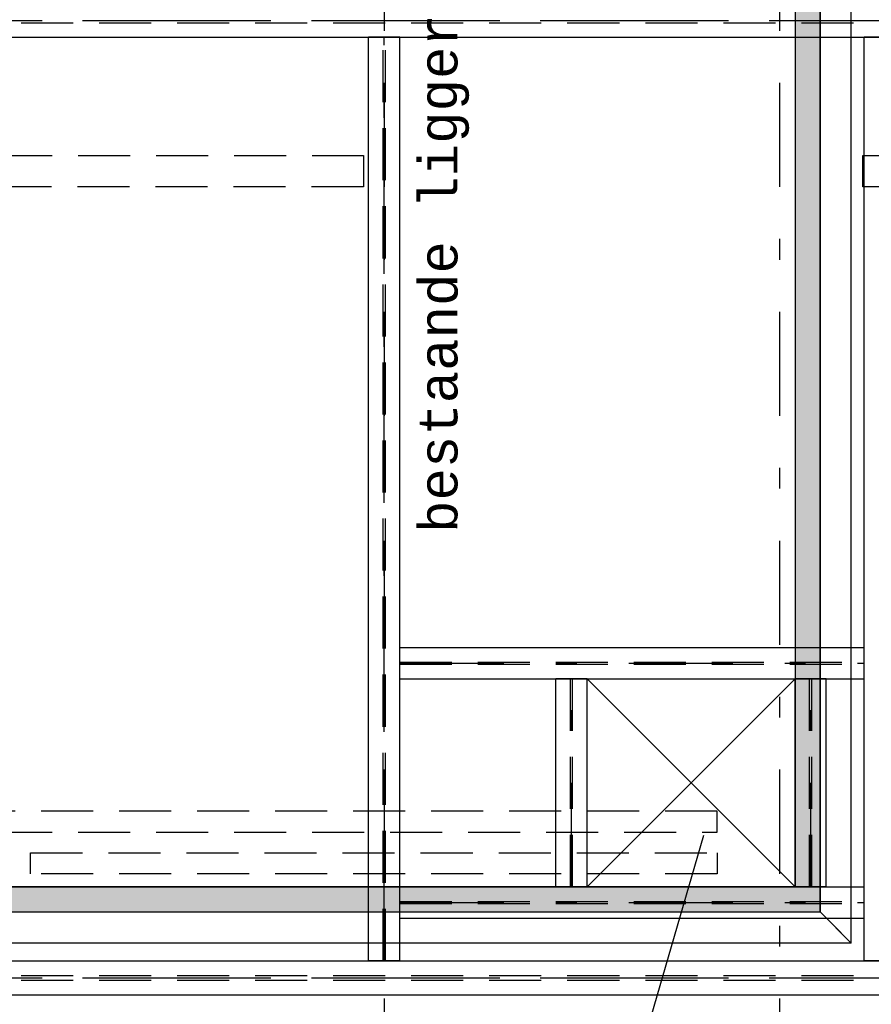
# Model space of a CAD drawing. Extents: x 2 to 87, y -108 to 11.
# Tile 169 of 210: x 33.28 to 37.37, y -33.73 to -29. Entities that reach past the tile are written whole.
import ezdxf

# ---------------------------------------------------------------- set-up
doc = ezdxf.new("R2010")
doc.units = 0
doc.header["$MEASUREMENT"] = 0
doc.linetypes.add('DASHDOT', pattern=[1, 0.5, -0.25, 0, -0.25])
doc.linetypes.add('HIDDEN', pattern=[0.375, 0.25, -0.125])
for name, color, linetype in [('10', 7, 'CONTINUOUS'), ('12', 7, 'CONTINUOUS'), ('13', 7, 'CONTINUOUS'), ('18', 7, 'CONTINUOUS'), ('21', 7, 'CONTINUOUS'), ('5', 7, 'CONTINUOUS'), ('8', 7, 'CONTINUOUS')]:
    doc.layers.add(name, color=color, linetype=linetype)
doc.styles.add('MONOTXT', font='MONOTXT', dxfattribs={"height": 0.2})

msp = doc.modelspace()

# ---------------------------------------------------------------- linework, layer by layer
at = {"layer": '10', "color": 62, "linetype": 'Continuous'}
for p, q in [((37.2726, -33.441), (37.2726, -19.9525)), ((37.2234, -33.3918), (37.1226, -33.291)), ((37.1226, -33.291), (37.2726, -33.441)), ((37.2726, -33.441), (32.165, -33.441))]:
    msp.add_line(p, q, dxfattribs=at)
at = {"layer": '10', "color": 7, "linetype": 'Continuous'}
for p, q in [((36.0026, -33.171), (37.0026, -32.171)), ((37.0026, -33.171), (36.0026, -32.171)), ((36.1954, -34.192), (36.5632, -32.9223))]:
    msp.add_line(p, q, dxfattribs=at)
at = {"layer": '10', "color": 2, "linetype": 'Continuous'}
msp.add_lwpolyline([(36.0026, -32.171), (37.0026, -32.171), (37.0026, -33.171), (36.0026, -33.171)], close=True, dxfattribs=at)
at = {"layer": '12', "color": 1, "linetype": 'HIDDEN'}
for points in [[(32.4309, -29.6575), (34.9276, -29.6575), (34.9276, -29.8075), (32.4309, -29.8075)], [(37.3276, -29.6575), (38.6276, -29.6575), (38.6276, -29.8075), (37.3276, -29.8075)], [(32.4309, -32.9075), (36.6276, -32.9075), (36.6276, -32.8075), (32.4309, -32.8075)], [(33.3276, -33.0075), (36.6276, -33.0075), (36.6276, -33.1075), (33.3276, -33.1075)]]:
    msp.add_lwpolyline(points, close=True, dxfattribs=at)
at = {"layer": '13', "color": 62, "linetype": 'Continuous'}
for p, q in [((37.1226, -33.291), (37.1226, -20.1025)), ((37.0026, -20.2225), (37.0026, -33.171)), ((37.0026, -33.171), (32.435, -33.171)), ((32.315, -33.291), (37.1226, -33.291))]:
    msp.add_line(p, q, dxfattribs=at)
at = {"layer": '18', "color": 62, "linetype": 'Continuous'}
for p, q in [((37.0026, -20.2225), (37.0026, -33.171)), ((37.1226, -20.2225), (37.1226, -33.171)), ((32.315, -33.171), (37.1226, -33.171)), ((37.0026, -33.171), (37.1226, -33.171)), ((37.1226, -33.171), (37.1226, -33.291)), ((32.315, -33.291), (37.1226, -33.291))]:
    msp.add_line(p, q, dxfattribs=at)
for points in [[(37.0026, -20.2225), (37.0026, -33.171), (37.1226, -33.171)], [(37.0026, -20.2225), (37.1226, -20.2225), (37.1226, -33.171)], [(32.315, -33.171), (32.315, -33.171), (37.1226, -33.171)], [(32.315, -33.171), (32.315, -33.291), (37.1226, -33.291)], [(32.315, -33.171), (37.1226, -33.171), (37.1226, -33.291)], [(37.0026, -33.171), (37.0026, -33.171), (37.1226, -33.171)], [(32.315, -33.291), (32.315, -33.291), (37.1226, -33.291)]]:
    msp.add_solid(points, dxfattribs=at)
at = {"layer": '21', "color": 62, "linetype": 'DASHDOT'}
for p, q in [((32.5326, -29.0075), (44.8226, -29.0075)), ((35.0276, -33.526), (35.0276, -29.089)), ((32.5326, -33.6075), (44.8226, -33.6075))]:
    msp.add_line(p, q, dxfattribs=at)
at = {"layer": '21', "color": 62, "linetype": 'HIDDEN'}
for p, q in [((32.5326, -29.019), (44.8226, -29.019)), ((35.0223, -33.526), (35.0223, -29.089)), ((35.0329, -33.526), (35.0329, -29.089)), ((32.5326, -33.596), (44.8226, -33.596)), ((32.5326, -33.619), (44.8226, -33.619))]:
    msp.add_line(p, q, dxfattribs=at)
at = {"layer": '21', "color": 62, "linetype": 'Continuous'}
for p, q in [((32.5326, -29.089), (44.8226, -29.089)), ((34.9526, -33.526), (34.9526, -29.089)), ((35.1026, -29.089), (34.9526, -29.089)), ((35.1026, -33.526), (35.1026, -29.089)), ((37.334, -33.526), (37.334, -29.089)), ((37.484, -29.089), (37.334, -29.089)), ((32.5326, -33.526), (44.8226, -33.526)), ((35.1026, -33.526), (34.9526, -33.526)), ((37.484, -33.526), (37.334, -33.526)), ((32.5326, -33.689), (44.8226, -33.689))]:
    msp.add_line(p, q, dxfattribs=at)
at = {"layer": '21', "color": 4, "linetype": 'Continuous'}
for p, q in [((35.1026, -32.021), (37.334, -32.021)), ((35.1026, -32.171), (35.1026, -32.021)), ((37.334, -32.171), (37.334, -32.021)), ((35.1026, -32.171), (37.334, -32.171)), ((35.8526, -33.171), (35.8526, -32.171)), ((36.0026, -32.171), (35.8526, -32.171)), ((36.0026, -33.171), (36.0026, -32.171)), ((37.0026, -33.171), (37.0026, -32.171)), ((37.1526, -32.171), (37.0026, -32.171)), ((37.1526, -33.171), (37.1526, -32.171)), ((35.1026, -33.171), (37.334, -33.171)), ((35.1026, -33.321), (35.1026, -33.171)), ((36.0026, -33.171), (35.8526, -33.171)), ((37.1526, -33.171), (37.0026, -33.171)), ((37.334, -33.321), (37.334, -33.171)), ((35.1026, -33.321), (37.334, -33.321))]:
    msp.add_line(p, q, dxfattribs=at)
at = {"layer": '21', "color": 4, "linetype": 'HIDDEN'}
for p, q in [((35.1026, -32.0907), (37.334, -32.0907)), ((35.1026, -32.1013), (37.334, -32.1013)), ((35.9223, -33.171), (35.9223, -32.171)), ((35.9329, -33.171), (35.9329, -32.171)), ((37.0723, -33.171), (37.0723, -32.171)), ((37.0829, -33.171), (37.0829, -32.171)), ((35.1026, -33.2407), (37.334, -33.2407)), ((35.1026, -33.2513), (37.334, -33.2513))]:
    msp.add_line(p, q, dxfattribs=at)
at = {"layer": '21', "color": 4, "linetype": 'DASHDOT'}
for p, q in [((35.1026, -32.096), (37.334, -32.096)), ((35.9276, -33.171), (35.9276, -32.171)), ((37.0776, -33.171), (37.0776, -32.171)), ((35.1026, -33.246), (37.334, -33.246))]:
    msp.add_line(p, q, dxfattribs=at)
at = {"layer": '5', "color": 7, "linetype": 'DASHDOT'}
for p, q in [((35.0276, -7.3075), (35.0276, -96.5075)), ((36.9276, -7.3075), (36.9276, -96.5075)), ((7.5276, -29.0075), (52.6276, -29.0075)), ((7.5276, -33.6075), (52.6276, -33.6075))]:
    msp.add_line(p, q, dxfattribs=at)

# ---------------------------------------------------------------- texts
at = {"layer": '8', "color": 62, "linetype": 'Continuous', "style": 'MONOTXT'}
msp.add_text('bestaande ligger', height=0.18, rotation=90, dxfattribs=at).set_placement((35.3794, -31.4704))

doc.saveas('drawing.dxf')
